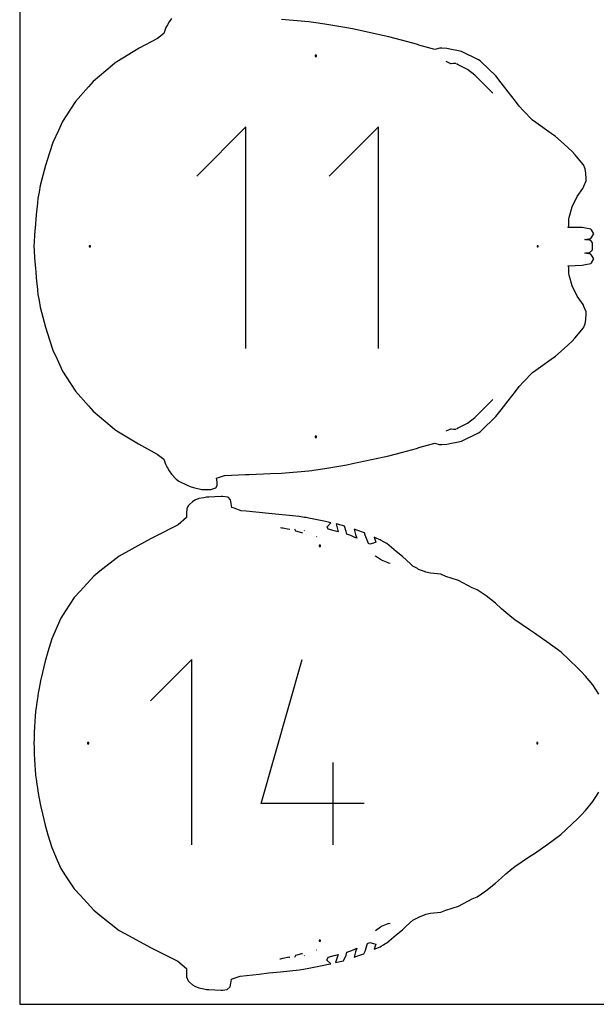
# Model space of a CAD drawing. Extents: x 0 to 90, y 0 to 90.
# Tile 1 of 8: x 0 to 26.6, y 0 to 45.5. Entities that reach past the tile are written whole.
import ezdxf

# ---------------------------------------------------------------- set-up
doc = ezdxf.new("R2010")
doc.units = 0

msp = doc.modelspace()

# ---------------------------------------------------------------- linework, layer by layer
at = {"layer": 'annotation', "color": 1}
for p, q in [((19.783163, 43.517771), (19.694925, 43.554182)), ((19.914271, 43.452376), (19.783163, 43.517771)), ((19.926137, 43.453373), (19.914271, 43.452376)), ((20.030325, 43.462235), (19.926137, 43.453373)), ((20.150132, 43.4641), (20.030325, 43.462235)), ((20.249791, 43.412462), (20.177828, 43.4578)), ((20.683983, 43.185561), (20.249791, 43.412462)), ((21.016274, 42.925754), (20.683983, 43.185561)), ((21.610798, 42.350738), (21.016274, 42.925754)), ((21.716249, 42.242081), (21.610798, 42.350738)), ((21.776518, 42.171282), (21.716249, 42.242081)), ((21.852499, 42.091595), (21.776518, 42.171282)), ((10.452459, 40.544981), (8.176256, 38.268136)), ((10.452459, 30.306243), (10.452459, 40.544981)), ((16.568188, 40.544981), (14.291986, 38.268136)), ((16.568188, 30.306243), (16.568188, 40.544981)), ((21.610876, 27.692661), (21.716291, 27.801139)), ((21.716291, 27.801139), (21.776441, 27.871859)), ((21.776441, 27.871859), (21.852458, 27.951587)), ((21.016326, 27.117512), (21.610876, 27.692661)), ((20.249229, 26.630545), (20.683882, 26.857588)), ((20.683882, 26.857588), (21.016326, 27.117512)), ((19.69484, 26.489049), (19.782518, 26.525231)), ((19.782518, 26.525231), (19.914077, 26.590903)), ((19.914077, 26.590903), (19.926034, 26.589862)), ((19.926034, 26.589862), (20.030738, 26.580904)), ((20.030738, 26.580904), (20.1498, 26.579082)), ((20.177618, 26.585409), (20.249229, 26.630545)), ((12.045197, 22.017064), (12.038811, 22.018422)), ((12.102388, 22.004835), (12.045197, 22.017064)), ((12.146932, 21.995661), (12.102388, 22.004835)), ((12.450134, 21.934994), (12.146932, 21.995661)), ((12.429107, 21.979109), (12.439503, 21.958419)), ((12.439503, 21.958419), (12.450134, 21.934994)), ((12.757323, 21.854908), (12.711966, 21.950617)), ((13.034393, 21.780802), (12.757323, 21.854908)), ((13.138543, 21.891069), (13.147695, 21.871654)), ((13.070946, 21.771398), (13.034393, 21.780802)), ((13.730001, 21.602372), (13.70994, 21.607297)), ((16.437423, 20.7129), (16.432282, 20.716811)), ((16.658125, 20.549689), (16.437423, 20.7129)), ((16.711958, 20.516733), (16.658125, 20.549689)), ((16.9462, 20.428405), (16.711958, 20.516733)), ((17.015903, 20.393104), (16.9462, 20.428405)), ((17.037322, 20.387758), (17.015903, 20.393104)), ((17.111875, 20.374015), (17.037322, 20.387758)), ((7.945372, 15.929088), (6.042766, 14.025946)), ((7.945372, 7.370851), (7.945372, 15.929088)), ((11.154442, 9.273457), (13.052217, 15.929088)), ((14.481989, 7.370851), (14.481989, 11.171769)), ((15.906394, 9.273457), (11.154442, 9.273457)), ((16.71219, 3.608768), (16.946185, 3.696871)), ((16.946185, 3.696871), (17.01652, 3.732482)), ((17.01652, 3.732482), (17.038082, 3.737859)), ((17.038082, 3.737859), (17.111976, 3.751457)), ((16.440375, 3.406235), (16.658418, 3.575831)), ((16.658418, 3.575831), (16.71219, 3.608768)), ((12.757326, 2.270415), (13.034456, 2.344461)), ((13.034456, 2.344461), (13.063637, 2.352035)), ((13.711198, 2.518644), (13.730046, 2.523321)), ((12.00941, 2.100851), (12.045474, 2.108559)), ((12.045474, 2.108559), (12.102591, 2.120782)), ((12.102591, 2.120782), (12.14717, 2.129799)), ((12.14717, 2.129799), (12.450117, 2.190409)), ((12.439389, 2.1667), (12.428302, 2.144628)), ((12.450117, 2.190409), (12.439389, 2.1667)), ((12.711753, 2.174251), (12.757326, 2.270415)), ((13.147188, 2.252802), (13.138402, 2.234156))]:
    msp.add_line(p, q, dxfattribs=at)
at = {"layer": 'boundary', "color": 5}
for p, q in [((7.01859, 45.55303), (6.902975, 45.397852)), ((13.358255, 45.38856), (12.095814, 45.506765)), ((6.73094, 45.087938), (6.705056, 44.990238)), ((6.756647, 45.137063), (6.73094, 45.087938)), ((6.827787, 45.261015), (6.756647, 45.137063)), ((6.902975, 45.397852), (6.827787, 45.261015)), ((13.576464, 45.364265), (13.358255, 45.38856)), ((14.086714, 45.282835), (13.576464, 45.364265)), ((15.108663, 45.114554), (14.086714, 45.282835)), ((15.368653, 45.063435), (15.108663, 45.114554)), ((16.838741, 44.749871), (15.368653, 45.063435)), ((6.365502, 44.624879), (5.520718, 44.170531)), ((6.665013, 44.851826), (6.365502, 44.624879)), ((6.705056, 44.990238), (6.665013, 44.851826)), ((17.055073, 44.70642), (16.838741, 44.749871)), ((17.93448, 44.467251), (17.055073, 44.70642)), ((5.520718, 44.170531), (4.492562, 43.544858)), ((18.329397, 44.359243), (17.93448, 44.467251)), ((18.377191, 44.341608), (18.329397, 44.359243)), ((18.44036, 44.318186), (18.377191, 44.341608)), ((18.829607, 44.210722), (18.44036, 44.318186)), ((19.180462, 44.116361), (18.829607, 44.210722)), ((19.402465, 44.184154), (19.180462, 44.116361)), ((19.49614, 44.184458), (19.402465, 44.184154)), ((19.721416, 44.159067), (19.49614, 44.184458)), ((19.938793, 44.119911), (19.721416, 44.159067)), ((20.197804, 44.06858), (19.938793, 44.119911)), ((20.410791, 44.020139), (20.197804, 44.06858)), ((21.194348, 43.639691), (20.410791, 44.020139)), ((4.272492, 43.377342), (3.39905, 42.632106)), ((4.391731, 43.481782), (4.272492, 43.377342)), ((4.492562, 43.544858), (4.391731, 43.481782)), ((21.263888, 43.597889), (21.194348, 43.639691)), ((21.315897, 43.542862), (21.263888, 43.597889)), ((21.992368, 42.891837), (21.315897, 43.542862)), ((22.241514, 42.571954), (21.992368, 42.891837)), ((3.18419, 42.385632), (2.580085, 41.706691)), ((3.39905, 42.632106), (3.18419, 42.385632)), ((22.554616, 42.157791), (22.241514, 42.571954)), ((22.892853, 41.724056), (22.554616, 42.157791)), ((2.580085, 41.706691), (2.351547, 41.359847)), ((23.06716, 41.498912), (22.892853, 41.724056)), ((23.266993, 41.281936), (23.06716, 41.498912)), ((2.351547, 41.359847), (1.97879, 40.788536)), ((23.681627, 40.856662), (23.266993, 41.281936)), ((1.97879, 40.788536), (1.784488, 40.379247)), ((23.846672, 40.744777), (23.681627, 40.856662)), ((24.550712, 40.238222), (23.846672, 40.744777)), ((1.784488, 40.379247), (1.53109, 39.8209)), ((24.751512, 40.10066), (24.550712, 40.238222)), ((25.148341, 39.736839), (24.751512, 40.10066)), ((1.53109, 39.8209), (1.369429, 39.335428)), ((25.515204, 39.405045), (25.148341, 39.736839)), ((1.369429, 39.335428), (1.184979, 38.757236)), ((25.647896, 39.259891), (25.515204, 39.405045)), ((26.035172, 38.790449), (25.647896, 39.259891)), ((1.184979, 38.757236), (1.066739, 38.293)), ((26.114382, 38.597184), (26.035172, 38.790449)), ((1.066739, 38.293), (0.951953, 37.826067)), ((26.154236, 38.402497), (26.114382, 38.597184)), ((26.159226, 38.134908), (26.154236, 38.402497)), ((0.951953, 37.826067), (0.894063, 37.520264)), ((26.006168, 37.687202), (26.06245, 37.795767)), ((26.06245, 37.795767), (26.16938, 38.05138)), ((26.16938, 38.05138), (26.159226, 38.134908)), ((0.894063, 37.520264), (0.843852, 37.253425)), ((25.516844, 36.846292), (25.745946, 37.322539)), ((25.745946, 37.322539), (26.006168, 37.687202)), ((0.801011, 36.859494), (0.777194, 36.62996)), ((0.819727, 37.033102), (0.801011, 36.859494)), ((0.843852, 37.253425), (0.819727, 37.033102)), ((0.763175, 36.465581), (0.75046, 36.297123)), ((0.777194, 36.62996), (0.763175, 36.465581)), ((25.372158, 36.357944), (25.516844, 36.846292)), ((0.724956, 36.038902), (0.695656, 35.725559)), ((0.75046, 36.297123), (0.724956, 36.038902)), ((25.339085, 35.893759), (25.36838, 35.98862)), ((25.366196, 36.299039), (25.372158, 36.357944)), ((25.367337, 36.117661), (25.366196, 36.299039)), ((25.368718, 36.060404), (25.367337, 36.117661)), ((25.36838, 35.98862), (25.368718, 36.060404)), ((0.681651, 35.546661), (0.666083, 35.207344)), ((0.695656, 35.725559), (0.681651, 35.546661)), ((25.976088, 35.892671), (25.339085, 35.893759)), ((26.058382, 35.878368), (25.976088, 35.892671)), ((26.377643, 35.820742), (26.058382, 35.878368)), ((26.405088, 35.777813), (26.377643, 35.820742)), ((26.511565, 35.604863), (26.405088, 35.777813)), ((26.405145, 35.431837), (26.511565, 35.604863)), ((0.666083, 35.207344), (0.65875, 35.021658)), ((26.095755, 35.334328), (26.189842, 35.352537)), ((26.151833, 35.327761), (26.095755, 35.334328)), ((26.336201, 35.304915), (26.151833, 35.327761)), ((26.189842, 35.352537), (26.37772, 35.3889)), ((26.40347, 35.24294), (26.336201, 35.304915)), ((26.37772, 35.3889), (26.405145, 35.431837)), ((26.464191, 35.183604), (26.40347, 35.24294)), ((26.463015, 35.128479), (26.464191, 35.183604)), ((26.464247, 35.018164), (26.463015, 35.128479)), ((0.65875, 35.021658), (0.66608, 34.835957)), ((0.66608, 34.835957), (0.681645, 34.496654)), ((26.095741, 34.708924), (26.151891, 34.715506)), ((26.189808, 34.690729), (26.095741, 34.708924)), ((26.151891, 34.715506), (26.336321, 34.738385)), ((26.377643, 34.654395), (26.189808, 34.690729)), ((26.336321, 34.738385), (26.397025, 34.797789)), ((26.405088, 34.611466), (26.377643, 34.654395)), ((26.397025, 34.797789), (26.464287, 34.859868)), ((26.511565, 34.438516), (26.405088, 34.611466)), ((26.464268, 34.939027), (26.464247, 35.018164)), ((26.464287, 34.859868), (26.464268, 34.939027)), ((0.681645, 34.496654), (0.695653, 34.317751)), ((0.695653, 34.317751), (0.724949, 34.004422)), ((25.33343, 34.114749), (25.976135, 34.150576)), ((25.976135, 34.150576), (26.058422, 34.164888)), ((26.058422, 34.164888), (26.377739, 34.222567)), ((26.377739, 34.222567), (26.405161, 34.265501)), ((26.405161, 34.265501), (26.511565, 34.438516)), ((0.724949, 34.004422), (0.737565, 33.838515)), ((0.737565, 33.838515), (0.763165, 33.577753)), ((25.368122, 34.047005), (25.33343, 34.114749)), ((25.366185, 33.744303), (25.367332, 33.925675)), ((25.372148, 33.685369), (25.366185, 33.744303)), ((25.367332, 33.925675), (25.36872, 33.982811)), ((25.36872, 33.982811), (25.368122, 34.047005)), ((25.516811, 33.197036), (25.372148, 33.685369)), ((0.763165, 33.577753), (0.777185, 33.413355)), ((0.777185, 33.413355), (0.800999, 33.183839)), ((0.800999, 33.183839), (0.819717, 33.010209)), ((0.819717, 33.010209), (0.843837, 32.789893)), ((0.843837, 32.789893), (0.894056, 32.523016)), ((25.745914, 32.720764), (25.516811, 33.197036)), ((0.894056, 32.523016), (0.951944, 32.217225)), ((26.023833, 32.327456), (25.745914, 32.720764)), ((26.062416, 32.24755), (26.023833, 32.327456)), ((0.951944, 32.217225), (1.066739, 31.750251)), ((26.169361, 31.991976), (26.062416, 32.24755)), ((26.154251, 31.640864), (26.159214, 31.90846)), ((26.159214, 31.90846), (26.169361, 31.991976)), ((1.066739, 31.750251), (1.184975, 31.286035)), ((26.035209, 31.252861), (26.114412, 31.44614)), ((26.114412, 31.44614), (26.154251, 31.640864)), ((1.184975, 31.286035), (1.369449, 30.707767)), ((25.647942, 30.783406), (26.035209, 31.252861)), ((1.369449, 30.707767), (1.531082, 30.222372)), ((25.148378, 30.30644), (25.515244, 30.638241)), ((25.515244, 30.638241), (25.647942, 30.783406)), ((1.531082, 30.222372), (1.72848, 29.806948)), ((24.751555, 29.94262), (25.148378, 30.30644)), ((1.72848, 29.806948), (1.978773, 29.254733)), ((23.846731, 29.298513), (24.550756, 29.805057)), ((24.550756, 29.805057), (24.751555, 29.94262)), ((1.978773, 29.254733), (2.351586, 28.683331)), ((23.266886, 28.761196), (23.681656, 29.18661)), ((23.681656, 29.18661), (23.846731, 29.298513)), ((2.351586, 28.683331), (2.580068, 28.336573)), ((23.067171, 28.544351), (23.266886, 28.761196)), ((2.580068, 28.336573), (3.184248, 27.657542)), ((22.554635, 27.885476), (22.892993, 28.319374)), ((22.892993, 28.319374), (23.067171, 28.544351)), ((22.241554, 27.471332), (22.554635, 27.885476)), ((3.184248, 27.657542), (3.399031, 27.411154)), ((3.399031, 27.411154), (4.272537, 26.665857)), ((21.992397, 27.151445), (22.241554, 27.471332)), ((21.315876, 26.50035), (21.992397, 27.151445)), ((4.272537, 26.665857), (4.391705, 26.561477)), ((4.391705, 26.561477), (4.492474, 26.498439)), ((4.492474, 26.498439), (5.487625, 25.890603)), ((20.410961, 26.023159), (21.194414, 26.403591)), ((21.194414, 26.403591), (21.263912, 26.445369)), ((21.263912, 26.445369), (21.315876, 26.50035)), ((19.938728, 25.92333), (20.197628, 25.974637)), ((20.197628, 25.974637), (20.410961, 26.023159)), ((5.487625, 25.890603), (6.3559, 25.425574)), ((17.055092, 25.336828), (17.640144, 25.500342)), ((17.640144, 25.500342), (18.329563, 25.684051)), ((18.329563, 25.684051), (18.377289, 25.701664)), ((18.377289, 25.701664), (18.440374, 25.725055)), ((18.440374, 25.725055), (18.829645, 25.832544)), ((18.829645, 25.832544), (19.180319, 25.926882)), ((19.180319, 25.926882), (19.375115, 25.864484)), ((19.375115, 25.864484), (19.496393, 25.858823)), ((19.496393, 25.858823), (19.721157, 25.88413)), ((19.721157, 25.88413), (19.938728, 25.92333)), ((6.3559, 25.425574), (6.66495, 25.191518)), ((6.66495, 25.191518), (6.689046, 25.090192)), ((6.689046, 25.090192), (6.730876, 24.955468)), ((15.368551, 24.979787), (16.838765, 25.293379)), ((16.838765, 25.293379), (17.055092, 25.336828)), ((6.730876, 24.955468), (6.794428, 24.838785)), ((6.794428, 24.838785), (6.823769, 24.782428)), ((6.823769, 24.782428), (6.902944, 24.645438)), ((6.902944, 24.645438), (7.018566, 24.490241)), ((12.09582, 24.536478), (13.358154, 24.654675)), ((13.358154, 24.654675), (13.499633, 24.671319)), ((13.499633, 24.671319), (13.576481, 24.678982)), ((13.576481, 24.678982), (14.087104, 24.760472)), ((14.087104, 24.760472), (15.108692, 24.928693)), ((15.108692, 24.928693), (15.368551, 24.979787)), ((7.018566, 24.490241), (7.228807, 24.267613)), ((7.228807, 24.267613), (7.344823, 24.16504)), ((7.344823, 24.16504), (7.730785, 23.979687)), ((9.095534, 24.312249), (9.465058, 24.438661)), ((9.11351, 24.139702), (9.095534, 24.312249)), ((9.113482, 23.969775), (9.11351, 24.139702)), ((9.465058, 24.438661), (10.4236, 24.4767)), ((10.4236, 24.4767), (10.596495, 24.482611)), ((10.596495, 24.482611), (11.588721, 24.522522)), ((11.588721, 24.522522), (12.09582, 24.536478)), ((7.730785, 23.979687), (7.868491, 23.920448)), ((7.868491, 23.920448), (8.029601, 23.885539)), ((8.029601, 23.885539), (8.41777, 23.789393)), ((8.41777, 23.789393), (8.593863, 23.788717)), ((8.593863, 23.788717), (8.82229, 23.784136)), ((8.82229, 23.784136), (8.973185, 23.835651)), ((8.973185, 23.835651), (9.06211, 23.86345)), ((9.06211, 23.86345), (9.113482, 23.969775)), ((7.973961, 23.218426), (7.843976, 23.099704)), ((8.094078, 23.285755), (7.973961, 23.218426)), ((8.274819, 23.368436), (8.094078, 23.285755)), ((8.510834, 23.406857), (8.274819, 23.368436)), ((8.63359, 23.434181), (8.510834, 23.406857)), ((8.739471, 23.439555), (8.63359, 23.434181)), ((9.008737, 23.452289), (8.739471, 23.439555)), ((9.298748, 23.466636), (9.008737, 23.452289)), ((9.363215, 23.466219), (9.298748, 23.466636)), ((9.628167, 23.432772), (9.363215, 23.466219)), ((9.734138, 23.306868), (9.628167, 23.432772)), ((9.760687, 23.134249), (9.734138, 23.306868)), ((7.726495, 22.891805), (7.710167, 22.686572)), ((7.774547, 23.033546), (7.726495, 22.891805)), ((7.843976, 23.099704), (7.774547, 23.033546)), ((9.800578, 22.957636), (9.760687, 23.134249)), ((9.907323, 22.921909), (9.800578, 22.957636)), ((10.227476, 22.806372), (9.907323, 22.921909)), ((10.464434, 22.780884), (10.227476, 22.806372)), ((11.502582, 22.67547), (10.464434, 22.780884)), ((7.710432, 22.496494), (7.314246, 22.147162)), ((7.710167, 22.686572), (7.710432, 22.496494)), ((12.904101, 22.5343), (11.502582, 22.67547)), ((13.147193, 22.498495), (12.904101, 22.5343)), ((13.230013, 22.484739), (13.147193, 22.498495)), ((13.349334, 22.460516), (13.230013, 22.484739)), ((14.053861, 22.316015), (13.349334, 22.460516)), ((14.264354, 22.274205), (14.053861, 22.316015)), ((7.314246, 22.147162), (6.189101, 21.579488)), ((14.205749, 22.057207), (14.375613, 22.252026)), ((14.244255, 21.948101), (14.205749, 22.057207)), ((14.530851, 21.872536), (14.244255, 21.948101)), ((14.375613, 22.252026), (14.264354, 22.274205)), ((14.71302, 21.828244), (14.530851, 21.872536)), ((14.913858, 22.123739), (14.618017, 22.203702)), ((14.618017, 22.203702), (14.71302, 21.828244)), ((15.001977, 22.098278), (14.913858, 22.123739)), ((15.074179, 21.851701), (15.001977, 22.098278)), ((15.102377, 21.720153), (15.074179, 21.851701)), ((15.573145, 21.903956), (15.446002, 21.947327)), ((15.446002, 21.947327), (15.516818, 21.703895)), ((15.932024, 21.780158), (15.573145, 21.903956)), ((5.902261, 21.424856), (4.600087, 20.710539)), ((6.069809, 21.518836), (5.902261, 21.424856)), ((6.189101, 21.579488), (6.069809, 21.518836)), ((15.162743, 21.699539), (15.102377, 21.720153)), ((15.298922, 21.6537), (15.162743, 21.699539)), ((15.482382, 21.570686), (15.298922, 21.6537)), ((15.566366, 21.533179), (15.482382, 21.570686)), ((15.516818, 21.703895), (15.566366, 21.533179)), ((15.963389, 21.675454), (15.932024, 21.780158)), ((16.108726, 21.290763), (15.963389, 21.675454)), ((16.50004, 21.527673), (16.376326, 21.582663)), ((16.376326, 21.582663), (16.447533, 21.345096)), ((16.646556, 21.463611), (16.50004, 21.527673)), ((16.701, 21.432647), (16.646556, 21.463611)), ((16.806221, 21.372795), (16.701, 21.432647)), ((16.166168, 21.265054), (16.108726, 21.290763)), ((16.338973, 21.313975), (16.166168, 21.265054)), ((16.447533, 21.345096), (16.338973, 21.313975)), ((16.870607, 21.336128), (16.806221, 21.372795)), ((16.95984, 21.285506), (16.870607, 21.336128)), ((17.390035, 20.92247), (16.95984, 21.285506)), ((4.600087, 20.710539), (3.706661, 20.007481)), ((17.679468, 20.683399), (17.390035, 20.92247)), ((18.049966, 20.345268), (17.679468, 20.683399)), ((18.155629, 20.243441), (18.049966, 20.345268)), ((18.366915, 20.130611), (18.155629, 20.243441)), ((18.420756, 20.093113), (18.366915, 20.130611)), ((18.702266, 19.99317), (18.420756, 20.093113)), ((3.418848, 19.777734), (2.78727, 19.089274)), ((3.706661, 20.007481), (3.418848, 19.777734)), ((18.757373, 19.96742), (18.702266, 19.99317)), ((18.973345, 19.914418), (18.757373, 19.96742)), ((19.445996, 19.870013), (18.973345, 19.914418)), ((19.684404, 19.771706), (19.445996, 19.870013)), ((20.264163, 19.585324), (19.684404, 19.771706)), ((20.900062, 19.246904), (20.264163, 19.585324)), ((21.125628, 19.153166), (20.900062, 19.246904)), ((21.550013, 18.87272), (21.125628, 19.153166)), ((2.516853, 18.796582), (2.120553, 18.186976)), ((2.78727, 19.089274), (2.516853, 18.796582)), ((21.980655, 18.530363), (21.550013, 18.87272)), ((22.260462, 18.279851), (21.980655, 18.530363)), ((22.459118, 18.104299), (22.260462, 18.279851)), ((1.898983, 17.848716), (1.730193, 17.462448)), ((2.120553, 18.186976), (1.898983, 17.848716)), ((22.733852, 17.865332), (22.459118, 18.104299)), ((22.87276, 17.75699), (22.733852, 17.865332)), ((23.202156, 17.528194), (22.87276, 17.75699)), ((1.730193, 17.462448), (1.478946, 16.882906)), ((23.545012, 17.299851), (23.202156, 17.528194)), ((23.770829, 17.154518), (23.545012, 17.299851)), ((1.478946, 16.882906), (1.303564, 16.288836)), ((24.148181, 16.893211), (23.770829, 17.154518)), ((24.349421, 16.753219), (24.148181, 16.893211)), ((25.013809, 16.265937), (24.349421, 16.753219)), ((1.303564, 16.288836), (1.170314, 15.848171)), ((25.767121, 15.550778), (25.013809, 16.265937)), ((1.170314, 15.848171), (1.053181, 15.32562)), ((25.927705, 15.378873), (25.767121, 15.550778)), ((1.053181, 15.32562), (0.965085, 14.945238)), ((26.131537, 15.16498), (25.927705, 15.378873)), ((26.471792, 14.758707), (26.131537, 15.16498)), ((0.900436, 14.614066), (0.853796, 14.372424)), ((0.965085, 14.945238), (0.900436, 14.614066)), ((26.753482, 14.32908), (26.471792, 14.758707)), ((0.817127, 14.135931), (0.792587, 13.960699)), ((0.853796, 14.372424), (0.817127, 14.135931)), ((0.759192, 13.719244), (0.737524, 13.541255)), ((0.792587, 13.960699), (0.759192, 13.719244)), ((0.710747, 13.279667), (0.694045, 13.091821)), ((0.737524, 13.541255), (0.710747, 13.279667)), ((0.677607, 12.791883), (0.667663, 12.590236)), ((0.694045, 13.091821), (0.677607, 12.791883)), ((0.667663, 12.590236), (0.662031, 12.263649)), ((0.662031, 12.263649), (0.65875, 12.062728)), ((0.65875, 12.062728), (0.66203, 11.861787)), ((0.66203, 11.861787), (0.667661, 11.535215)), ((0.667661, 11.535215), (0.677604, 11.3336)), ((0.677604, 11.3336), (0.69404, 11.033651)), ((0.69404, 11.033651), (0.710739, 10.845827)), ((0.710739, 10.845827), (0.737517, 10.584224)), ((0.737517, 10.584224), (0.759181, 10.406253)), ((0.759181, 10.406253), (0.792575, 10.164788)), ((0.792575, 10.164788), (0.817111, 9.989562)), ((0.817111, 9.989562), (0.853783, 9.75305)), ((0.853783, 9.75305), (0.900422, 9.511407)), ((26.471907, 9.366836), (26.753487, 9.796358)), ((0.900422, 9.511407), (0.965076, 9.1802)), ((0.965076, 9.1802), (1.053173, 8.799804)), ((26.131552, 8.96043), (26.471907, 9.366836)), ((1.053173, 8.799804), (1.170308, 8.277239)), ((25.767227, 8.574717), (25.92777, 8.746582)), ((25.92777, 8.746582), (26.131552, 8.96043)), ((1.170308, 8.277239), (1.303587, 7.83647)), ((24.99946, 7.849371), (25.767227, 8.574717)), ((1.303587, 7.83647), (1.478935, 7.242513)), ((24.349517, 7.372234), (24.99946, 7.849371)), ((24.148245, 7.232219), (24.349517, 7.372234)), ((1.478935, 7.242513), (1.730131, 6.663075)), ((23.202213, 6.597231), (23.545104, 6.825595)), ((23.545104, 6.825595), (23.770853, 6.970885)), ((23.770853, 6.970885), (24.148245, 7.232219)), ((1.730131, 6.663075), (1.898965, 6.276702)), ((22.872817, 6.368439), (23.202213, 6.597231)), ((1.898965, 6.276702), (2.120601, 5.938335)), ((2.120601, 5.938335), (2.516836, 5.328824)), ((22.260502, 5.845566), (22.459182, 6.021141)), ((22.459182, 6.021141), (22.733935, 6.26012)), ((22.733935, 6.26012), (22.872817, 6.368439)), ((21.526082, 5.235912), (21.980804, 5.595149)), ((21.980804, 5.595149), (22.260502, 5.845566)), ((2.516836, 5.328824), (2.787311, 5.036071)), ((2.787311, 5.036071), (3.41883, 4.347669)), ((21.125681, 4.972242), (21.526082, 5.235912)), ((20.264192, 4.540072), (20.900054, 4.878477)), ((20.900054, 4.878477), (21.125681, 4.972242)), ((3.41883, 4.347669), (3.706728, 4.117854)), ((3.706728, 4.117854), (4.600069, 3.414861)), ((18.421257, 4.032517), (18.702326, 4.132223)), ((18.702326, 4.132223), (18.757583, 4.15803)), ((18.757583, 4.15803), (18.973518, 4.211011)), ((18.973518, 4.211011), (19.446075, 4.255403)), ((19.446075, 4.255403), (19.684514, 4.353725)), ((19.684514, 4.353725), (20.264192, 4.540072)), ((17.851842, 3.611431), (18.155901, 3.882131)), ((18.155901, 3.882131), (18.366994, 3.994753)), ((18.366994, 3.994753), (18.421257, 4.032517)), ((4.600069, 3.414861), (4.862008, 3.267632)), ((4.862008, 3.267632), (6.069787, 2.606561)), ((16.960061, 2.840027), (17.390137, 3.202996)), ((17.390137, 3.202996), (17.679557, 3.442077)), ((17.679557, 3.442077), (17.851842, 3.611431)), ((15.963269, 2.449475), (16.069942, 2.817236)), ((16.069942, 2.817236), (16.166168, 2.860318)), ((16.166168, 2.860318), (16.339071, 2.811314)), ((16.339071, 2.811314), (16.447621, 2.780347)), ((16.447621, 2.780347), (16.376331, 2.542681)), ((16.70106, 2.692817), (16.806216, 2.752625)), ((16.806216, 2.752625), (16.870693, 2.789315)), ((16.870693, 2.789315), (16.960061, 2.840027)), ((6.069787, 2.606561), (6.189186, 2.545855)), ((6.189186, 2.545855), (7.297918, 1.991646)), ((14.530272, 2.250451), (14.709649, 2.29458)), ((14.709649, 2.29458), (14.583414, 1.93457)), ((15.074354, 2.273919), (15.102401, 2.405234)), ((15.102401, 2.405234), (15.162829, 2.425914)), ((15.162829, 2.425914), (15.299033, 2.471768)), ((15.299033, 2.471768), (15.482414, 2.554739)), ((15.51683, 2.421628), (15.445989, 2.178057)), ((15.482414, 2.554739), (15.566382, 2.592217)), ((15.566382, 2.592217), (15.51683, 2.421628)), ((15.573194, 2.221463), (15.901453, 2.331612)), ((15.901453, 2.331612), (15.963269, 2.449475)), ((16.376331, 2.542681), (16.500183, 2.597723)), ((16.500183, 2.597723), (16.646588, 2.661801)), ((16.646588, 2.661801), (16.70106, 2.692817)), ((7.297918, 1.991646), (7.710849, 1.656251)), ((14.053996, 1.809147), (14.264915, 1.851381)), ((14.178866, 2.039957), (14.243536, 2.175434)), ((14.376342, 1.873482), (14.178866, 2.039957)), ((14.243536, 2.175434), (14.530272, 2.250451)), ((14.264915, 1.851381), (14.376342, 1.873482)), ((14.583414, 1.93457), (14.875393, 1.987639)), ((14.875393, 1.987639), (14.958011, 2.012373)), ((14.958011, 2.012373), (15.074354, 2.273919)), ((15.445989, 2.178057), (15.573194, 2.221463)), ((7.710171, 1.438852), (7.709923, 1.276392)), ((7.710849, 1.656251), (7.710171, 1.438852)), ((10.184009, 1.30336), (11.053797, 1.399889)), ((11.053797, 1.399889), (11.502601, 1.449916)), ((11.502601, 1.449916), (12.046206, 1.501429)), ((12.046206, 1.501429), (12.904238, 1.591099)), ((12.904238, 1.591099), (13.102646, 1.620344)), ((13.102646, 1.620344), (13.182105, 1.631967)), ((13.182105, 1.631967), (13.349164, 1.664743)), ((13.349164, 1.664743), (14.053996, 1.809147)), ((7.709923, 1.276392), (7.774547, 1.091838)), ((7.774547, 1.091838), (7.843976, 1.02568)), ((7.843976, 1.02568), (7.973961, 0.906958)), ((9.722992, 0.802856), (9.759267, 0.97798)), ((9.759267, 0.97798), (9.787335, 1.157688)), ((9.787335, 1.157688), (9.907323, 1.203476)), ((9.907323, 1.203476), (10.184009, 1.30336)), ((7.973961, 0.906958), (8.094065, 0.839631)), ((8.094065, 0.839631), (8.274798, 0.756955)), ((8.274798, 0.756955), (8.510751, 0.718544)), ((8.510751, 0.718544), (8.633536, 0.69121)), ((8.633536, 0.69121), (8.739448, 0.685834)), ((8.739448, 0.685834), (9.008675, 0.673101)), ((9.008675, 0.673101), (9.298707, 0.65875)), ((9.298707, 0.65875), (9.363201, 0.659167)), ((9.363201, 0.659167), (9.589566, 0.684358)), ((9.589566, 0.684358), (9.722992, 0.802856))]:
    msp.add_line(p, q, dxfattribs=at)
at = {"layer": 'frame', "color": 5}
for p, q in [((0, 90), (0, 0)), ((0, 0), (90, 0))]:
    msp.add_line(p, q, dxfattribs=at)
at = {"layer": 'hole', "color": 5}
for p, q in [((13.708151, 43.850353), (13.651001, 43.850353)), ((13.651001, 43.850353), (13.651001, 43.793203)), ((13.651001, 43.793203), (13.708151, 43.793203)), ((13.708151, 43.793203), (13.708151, 43.850353)), ((3.272606, 35.050196), (3.215456, 35.050196)), ((3.215456, 35.050196), (3.215456, 34.993046)), ((3.272606, 34.993046), (3.272606, 35.050196)), ((23.954858, 35.050196), (23.897708, 35.050196)), ((23.897708, 35.050196), (23.897708, 34.993046)), ((23.954858, 34.993046), (23.954858, 35.050196)), ((3.215456, 34.993046), (3.272606, 34.993046)), ((23.897708, 34.993046), (23.954858, 34.993046)), ((13.708151, 26.25004), (13.651001, 26.25004)), ((13.651001, 26.25004), (13.651001, 26.19289)), ((13.651001, 26.19289), (13.708151, 26.19289)), ((13.708151, 26.19289), (13.708151, 26.25004)), ((13.893159, 21.214423), (13.836009, 21.214423)), ((13.836009, 21.214423), (13.836009, 21.157273)), ((13.836009, 21.157273), (13.893159, 21.157273)), ((13.893159, 21.157273), (13.893159, 21.214423)), ((3.19418, 12.091268), (3.13703, 12.091268)), ((3.13703, 12.091268), (3.13703, 12.034118)), ((3.13703, 12.034118), (3.19418, 12.034118)), ((3.19418, 12.034118), (3.19418, 12.091268)), ((23.93592, 12.091268), (23.87877, 12.091268)), ((23.87877, 12.091268), (23.87877, 12.034118)), ((23.87877, 12.034118), (23.93592, 12.034118)), ((23.93592, 12.034118), (23.93592, 12.091268)), ((13.893159, 2.968114), (13.836009, 2.968114)), ((13.836009, 2.968114), (13.836009, 2.910964)), ((13.836009, 2.910964), (13.893159, 2.910964)), ((13.893159, 2.910964), (13.893159, 2.968114))]:
    msp.add_line(p, q, dxfattribs=at)

doc.saveas('drawing.dxf')
